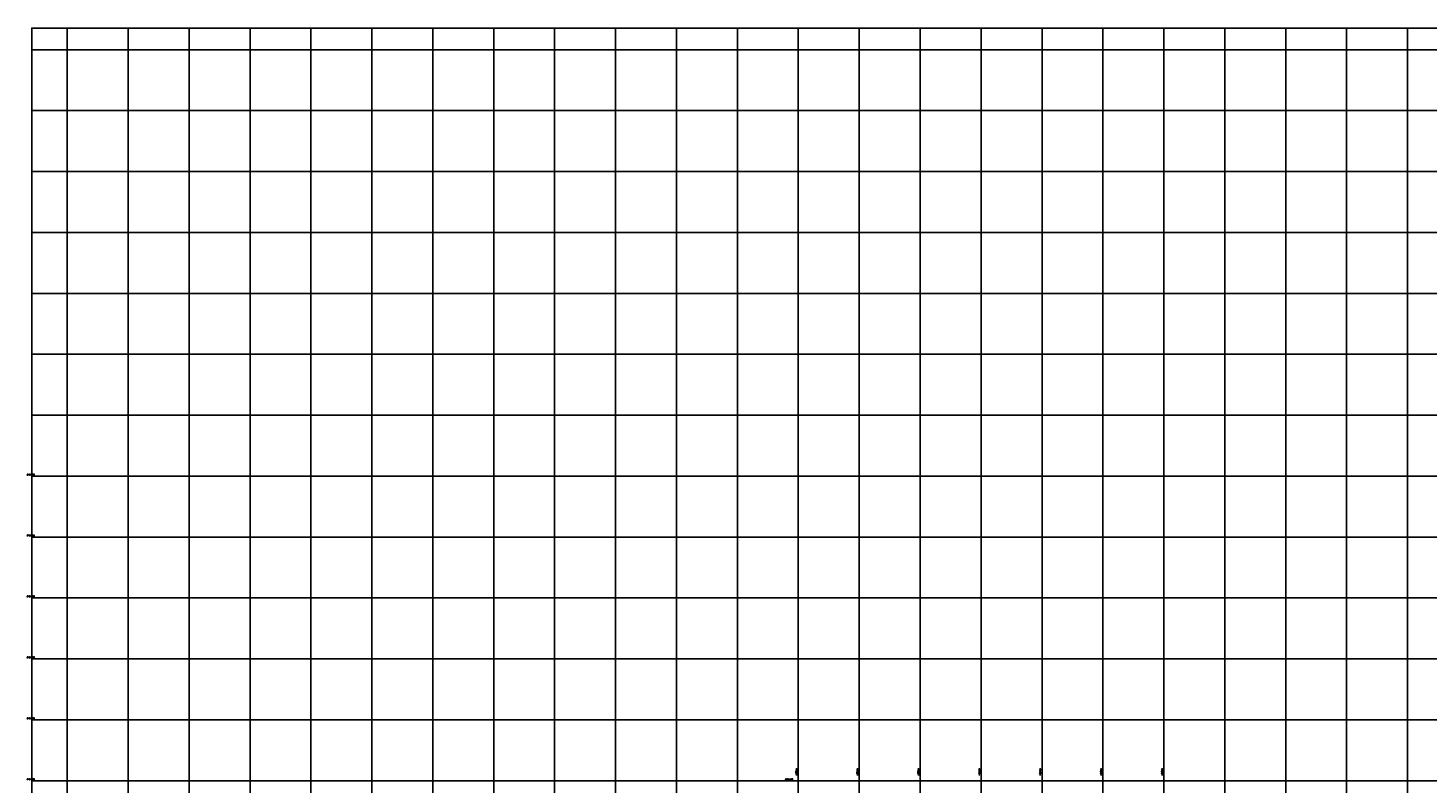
# Model space of a CAD drawing. Header units: millimetres. Extents: x 196436 to 199900, y 8705373 to 8708636.
# Tile 69 of 92: x 196436 to 198734, y 8707395 to 8708636. Entities that reach past the tile are written whole.
import ezdxf
from ezdxf.enums import TextEntityAlignment as Align

# ---------------------------------------------------------------- set-up
doc = ezdxf.new("R2010")
doc.units = ezdxf.units.MM
doc.header["$LTSCALE"] = 5
doc.layers.add('MALHA', color=9, linetype='Continuous')
doc.layers.add('TXT_COORD', color=3, linetype='Continuous')
doc.styles.add('GEOSIS', font='ROMANS.SHX')

msp = doc.modelspace()

# ---------------------------------------------------------------- linework, layer by layer
at = {"layer": 'MALHA'}
for p, q in [((196500, 8708635.599), (196500, 8705384.785)), ((196500, 8708635.599), (196500, 8705384.785)), ((196600, 8708635.599), (196600, 8705384.785)), ((196600, 8708635.599), (196600, 8705384.785)), ((196700, 8708635.599), (196700, 8705384.785)), ((196700, 8708635.599), (196700, 8705384.785)), ((196800, 8708635.599), (196800, 8705384.785)), ((196800, 8708635.599), (196800, 8705384.785)), ((196900, 8708635.599), (196900, 8705384.785)), ((196900, 8708635.599), (196900, 8705384.785)), ((197000, 8708635.599), (197000, 8705384.785)), ((197000, 8708635.599), (197000, 8705384.785)), ((197100, 8708635.599), (197100, 8705384.785)), ((197100, 8708635.599), (197100, 8705384.785)), ((197200, 8708635.599), (197200, 8705384.785)), ((197200, 8708635.599), (197200, 8705384.785)), ((197300, 8708635.599), (197300, 8705384.785)), ((197300, 8708635.599), (197300, 8705384.785)), ((197400, 8708635.599), (197400, 8705384.785)), ((197400, 8708635.599), (197400, 8705384.785)), ((197500, 8708635.599), (197500, 8705384.785)), ((197500, 8708635.599), (197500, 8705384.785)), ((197600, 8708635.599), (197600, 8705384.785)), ((197600, 8708635.599), (197600, 8705384.785)), ((197700, 8708635.599), (197700, 8705384.785)), ((197700, 8708635.599), (197700, 8705384.785)), ((197800, 8708635.599), (197800, 8705384.785)), ((197800, 8708635.599), (197800, 8705384.785)), ((197900, 8708635.599), (197900, 8705384.785)), ((197900, 8708635.599), (197900, 8705384.785)), ((198000, 8708635.599), (198000, 8705384.785)), ((198000, 8708635.599), (198000, 8707000)), ((198100, 8708635.599), (198100, 8705384.785)), ((198100, 8708635.599), (198100, 8705384.785)), ((198200, 8708635.599), (198200, 8705384.785)), ((198200, 8708635.599), (198200, 8705384.785)), ((198300, 8708635.599), (198300, 8705384.785)), ((198300, 8708635.599), (198300, 8705384.785)), ((198400, 8708635.599), (198400, 8705384.785)), ((198400, 8708635.599), (198400, 8705384.785)), ((198500, 8708635.599), (198500, 8705384.785)), ((198500, 8708635.599), (198500, 8705384.785)), ((198600, 8708635.599), (198600, 8705384.785)), ((198600, 8708635.599), (198600, 8705384.785)), ((198700, 8708635.599), (198700, 8705384.785)), ((198700, 8708635.599), (198700, 8705384.785)), ((196441.61, 8708600), (199000, 8708600)), ((196441.61, 8708600), (199000, 8708600))]:
    msp.add_line(p, q, dxfattribs=at)
at = {"layer": 'MALHA', "color": 7}
for p, q in [((196441.61, 8708500), (199000, 8708500)), ((196441.61, 8708500), (199000, 8708500)), ((196441.61, 8708400), (199000, 8708400)), ((196441.61, 8708400), (199000, 8708400)), ((196441.61, 8708300), (199000, 8708300)), ((196441.61, 8708300), (199000, 8708300)), ((196441.61, 8708200), (199000, 8708200)), ((196441.61, 8708200), (199000, 8708200)), ((196441.61, 8708100), (199000, 8708100)), ((196441.61, 8708100), (199000, 8708100)), ((196441.61, 8708000), (199900, 8708000)), ((196441.61, 8708000), (199900, 8708000)), ((196441.61, 8707900), (199000, 8707900)), ((196441.61, 8707800), (199000, 8707800)), ((196441.61, 8707700), (199000, 8707700)), ((196441.61, 8707700), (199000, 8707700)), ((196441.61, 8707600), (199000, 8707600)), ((196441.61, 8707600), (199000, 8707600)), ((196441.61, 8707500), (199000, 8707500)), ((196441.61, 8707500), (199000, 8707500)), ((196441.61, 8707400), (199000, 8707400)), ((196441.61, 8707400), (199000, 8707400))]:
    msp.add_line(p, q, dxfattribs=at)
at = {"layer": 'MALHA'}
msp.add_lwpolyline([(199000, 8708635.599), (196441.61, 8708635.599), (196441.61, 8705384.785), (199000, 8705384.785)], dxfattribs=at)
msp.add_lwpolyline([(199000, 8708635.599), (196441.61, 8708635.599), (196441.61, 8705384.785), (199000, 8705384.785)], dxfattribs=at)

# ---------------------------------------------------------------- texts
at = {"layer": 'TXT_COORD', "style": 'GEOSIS'}
for s, p in [('8707900', (196446.502, 8707900.664)), ('8707800', (196446.502, 8707800.664)), ('8707700', (196446.502, 8707700.664)), ('8707600', (196446.502, 8707600.664)), ('8707500', (196446.502, 8707500.664)), ('8707400', (196446.502, 8707400.664)), ('8707400', (197691.117, 8707400.558))]:
    msp.add_text(s, height=2.1, dxfattribs=at).set_placement(p, align=Align.BOTTOM_RIGHT)
for s, p in [('197700', (197698.832, 8707419.747)), ('197800', (197798.832, 8707419.747)), ('197900', (197898.832, 8707419.747)), ('198000', (197998.832, 8707419.747)), ('198100', (198098.832, 8707419.747)), ('198200', (198198.832, 8707419.747)), ('198300', (198298.832, 8707419.747))]:
    msp.add_text(s, height=2.1, rotation=90, dxfattribs=at).set_placement(p, align=Align.BOTTOM_RIGHT)

doc.saveas('drawing.dxf')
